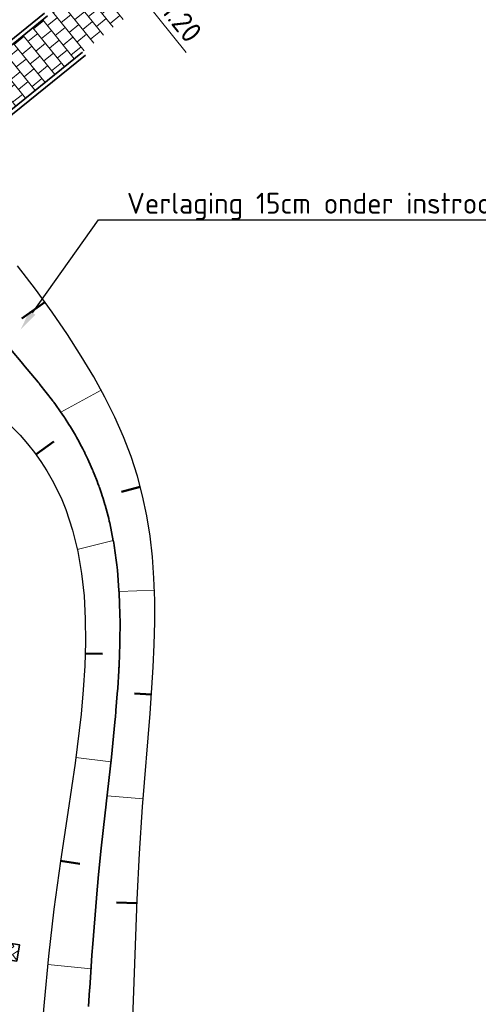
# Model space of a CAD drawing. Header units: metres. Extents: x 199937 to 201628, y 374508 to 375260.
# Tile 127 of 183: x 201248 to 201258, y 374972 to 374996. Entities that reach past the tile are written whole.
import ezdxf
from ezdxf import colors
from ezdxf.entities.mleader import LeaderData, LeaderLine
from ezdxf.math import Vec2, Vec3

# ---------------------------------------------------------------- set-up
doc = ezdxf.new("R2010")
doc.units = ezdxf.units.M
doc.linetypes.add('VH-OPSLUITBAND_100X200', pattern=[16, 8, -2, 4, -2])
doc.linetypes.add('VH-TROTTOIRBAND_130-150', pattern=[15, 5, -2, 2, -2, 2, -2])
for name, color, linetype, lineweight in [('N-WE-GW-ONTGRAVINGSVAK_BODEM-G', 90, 'Continuous', 35), ('N-WE-GW-TALUDARCERING-S', 90, 'Continuous', 25), ('N-WE-GW-TALUDARCERING_KORT-G', 90, 'Continuous', 50), ('N-WE-GW-TALUDARCERING_LANG-G', 90, 'Continuous', 18), ('N-WE-OG-WATER_GREPPEL-G', 160, 'Continuous', 25), ('N-WE-VH-KANTOPSLUITING_OPSLUITBAND_100X200-G', 150, 'VH-OPSLUITBAND_100X200', 35), ('N-WE-VH-KANTOPSLUITING_TROTTOIRBAND_130 150_250_EINDBAND-S', 210, 'Continuous', 25), ('N-WE-VH-KANTOPSLUITING_TROTTOIRBAND_130 150_250_INRITVERLOOPBAND-G', 210, 'VH-TROTTOIRBAND_130-150', 35), ('N-WE-VH-KANTOPSLUITING_TROTTOIRBAND_130 150_250_INRITVERLOOPBAND-S', 210, 'Continuous', 25), ('N-WE-VH-VERHARDING_GRASBETONSTEEN-A', 72, 'Continuous', 18), ('N-WE-VH-VERHARDING_GRASBETONSTEEN-G', 70, 'Continuous', 35), ('N-WE-VH-VERHARDING_TEGEL-A', 252, 'Continuous', 18), ('X-XX-AL-M-200', 7, 'Continuous', 18), ('X-XX-AL-T25', 7, 'Continuous', 25)]:
    doc.layers.add(name, color=color, linetype=linetype, lineweight=lineweight)
doc.styles.add('NLCS-ISO-M200-T25', font='NLCS-ISO.ttf', dxfattribs={"height": 0.5})
doc.dimstyles.new('NLCS-M200-T25-SCHRAP_L2_H1', dxfattribs={"dimscale": 0.2, "dimtxt": 2.5, "dimasz": 1.4, "dimexe": 2, "dimexo": 2, "dimgap": 0.7, "dimtad": 1, "dimzin": 0, "dimdsep": 46, "dimtxsty": 'NLCS-ISO-M200-T25', "dimblk": 'OBLIQUE', "dimcen": 0, "dimdle": 2, "dimclrd": 256, "dimclre": 256, "dimclrt": 256, "dimadec": 1, "dimazin": 0, "dimtfac": 1, "dimtdec": 3, "dimtofl": 0, "dimtmove": 0, "dimatfit": 3, "dimldrblk": 'OBLIQUE', "dimfxl": 2, "dimfxlon": 1, "dimtfillclr": 256, "dimtolj": 1, "dimtzin": 0, "dimlwd": -1, "dimlwe": -1, "dimarcsym": 0})

# ---------------------------------------------------------------- blocks, each defined once
blk = doc.blocks.new('SVH-TROTTOIRBAND EINDBAND_130 150X250_LINKS_L1000_HD-MM')
at = {"linetype": 'Continuous', "lineweight": 0}
blk.add_line((-850, 20), (0, 20), dxfattribs=at)
blk.add_lwpolyline([(-1000, 0), (0, 0), (0, 150), (-1000, 150)], close=True, dxfattribs=at)
for radius in [150, 130]:
    blk.add_arc((-850, 150), radius, 180, 270, dxfattribs=at)
blk = doc.blocks.new('SVH-TROTTOIRBAND EINDBAND_130 150X250_RECHTS_L1000_HD-MM')
at = {"linetype": 'Continuous', "lineweight": 0}
blk.add_line((850, 20), (0, 20), dxfattribs=at)
blk.add_lwpolyline([(0, 0), (1000, 0), (1000, 150), (0, 150)], close=True, dxfattribs=at)
for radius in [150, 130]:
    blk.add_arc((850, 150), radius, 270, 7.016709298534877e-15, dxfattribs=at)
blk = doc.blocks.new('inlaat Carselispad')
at = {"layer": 'N-WE-VH-VERHARDING_GRASBETONSTEEN-A'}
h = blk.add_hatch(dxfattribs=at)
h.set_pattern_fill('AVH-GRASBETONSTEEN_02-SO', color=256, scale=0.2, angle=90, pattern_type=2)
h.set_pattern_definition([(135, (-131.7613803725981, 89.6340235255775), (-0.1979898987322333, -0.1979898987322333), [0.14, -0.14]), (225, (-131.7613803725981, 89.6340235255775), (0.1979898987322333, -0.1979898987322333), [0.14, -0.14]), (135, (-131.860374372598, 89.53502952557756), (-0.1979898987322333, -0.1979898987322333), [0.14, -0.14]), (225, (-131.860374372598, 89.73301752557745), (0.1979898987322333, -0.1979898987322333), [0.14, -0.14])])
h.paths.add_polyline_path([(-0.19999999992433, 0.6000000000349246), (-0.19999999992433, 0), (0.2000000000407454, 0), (0.2000000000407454, 0.6000000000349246)])
at = {"layer": 'N-WE-VH-KANTOPSLUITING_TROTTOIRBAND_130 150_250_INRITVERLOOPBAND-G'}
blk.add_lwpolyline([(0.1999999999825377, 0), (0.1999999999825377, -0.1500000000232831), (-0.2000000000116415, -0.1500000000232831), (-0.1999999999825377, 0)], close=True, dxfattribs=at)
at = {"layer": 'N-WE-VH-VERHARDING_GRASBETONSTEEN-G'}
blk.add_lwpolyline([(0.2000000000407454, 0.6000000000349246), (0.2000000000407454, 0), (-0.19999999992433, 0), (-0.19999999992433, 0.6000000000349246)], close=True, dxfattribs=at)
at = {"layer": 'N-WE-VH-KANTOPSLUITING_TROTTOIRBAND_130 150_250_EINDBAND-S', "xscale": 0.001, "yscale": 0.001, "zscale": 0.001}
for name, p in [('SVH-TROTTOIRBAND EINDBAND_130 150X250_RECHTS_L1000_HD-MM', (-1.199999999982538, -0.1500000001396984)), ('SVH-TROTTOIRBAND EINDBAND_130 150X250_LINKS_L1000_HD-MM', (1.199999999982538, -0.1500000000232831))]:
    blk.add_blockref(name, p, dxfattribs=at)
blk = doc.blocks.new('_Oblique')
at = {"color": 0, "linetype": 'ByBlock', "lineweight": -2}
blk.add_line((-0.5, -0.5), (0.5, 0.5), dxfattribs=at)
blk = doc.blocks.new('*D669')
at = {"layer": 'Defpoints', "color": 0, "transparency": 16777216}
for p in [(201249.7719747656, 374997.0125880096), (201250.5265526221, 374996.079521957), (201250.5265526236, 374996.0795219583)]:
    blk.add_point(p, dxfattribs=at)
at = {"layer": 'X-XX-AL-M-200', "transparency": 16777216}
for p, q in [((201249.520448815, 374997.3236100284), (201250.5265526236, 374996.0795219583)), ((201249.7719747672, 374997.0125880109), (201250.0829967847, 374997.2641139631)), ((201250.5265526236, 374996.0795219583), (201250.8375746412, 374996.3310479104)), ((201250.5265526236, 374996.0795219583), (201251.5075038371, 374994.8665360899))]:
    blk.add_line(p, q, dxfattribs=at)
at = {"layer": 'X-XX-AL-M-200', "transparency": 16777216, "xscale": 0.28, "yscale": 0.28, "zscale": 0.28}
for p, rotation in [((201249.7719747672, 374997.0125880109), 128.9627405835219), ((201250.5265526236, 374996.0795219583), 308.9627405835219)]:
    blk.add_blockref('_Oblique', p, dxfattribs=dict(at, rotation=rotation))
at = {"layer": 'X-XX-AL-M-200', "transparency": 16777216, "insert": (201251.4083087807, 374995.6094091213), "char_height": 0.5, "attachment_point": 5, "rotation": 308.96274058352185, "style": 'NLCS-ISO-M200-T25', "bg_fill": 3, "box_fill_scale": 1.1, "bg_fill_color": 256, "bg_fill_true_color": 13158600, "bg_fill_transparency": 0}
blk.add_mtext('\\A1;1.20', dxfattribs=at)
blk = doc.blocks.new('*U899')
at = {"layer": 'N-WE-GW-TALUDARCERING_KORT-G'}
for p, q in [((201248.1297627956, 374988.8916694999), (201247.5832179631, 374988.4974007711)), ((201250.4124769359, 374984.4759255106), (201249.9619897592, 374984.3552903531)), ((201250.6825799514, 374979.5068668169), (201250.2741378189, 374979.5333819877)), ((201250.3320145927, 374974.5196042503), (201249.8449843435, 374974.5368494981))]:
    blk.add_line(p, q, dxfattribs=at)
at = {"layer": 'N-WE-GW-TALUDARCERING_LANG-G'}
for p, q in [((201249.4745637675, 374986.7863593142), (201248.5145723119, 374986.2585982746)), ((201250.7495878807, 374982.0047395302), (201249.9055475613, 374981.9760700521)), ((201250.484945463, 374977.0147472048), (201249.6180183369, 374977.0862337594))]:
    blk.add_line(p, q, dxfattribs=at)
blk = doc.blocks.new('*U900')
at = {"layer": 'N-WE-GW-TALUDARCERING_KORT-G'}
for p, q in [((201247.9153114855, 374985.2526113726), (201248.3425387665, 374985.5577779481)), ((201249.0954888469, 374980.4916662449), (201249.5058295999, 374980.4791883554)), ((201248.5067482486, 374975.5297219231), (201248.9712572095, 374975.4595323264))]:
    blk.add_line(p, q, dxfattribs=at)
at = {"layer": 'N-WE-GW-TALUDARCERING_LANG-G'}
for p, q in [((201248.9061356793, 374982.9781816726), (201249.7675209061, 374983.1902674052)), ((201248.8706096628, 374978.0030486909), (201249.708758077, 374977.9008352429)), ((201248.1997654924, 374973.0488559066), (201249.2352512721, 374972.9474231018))]:
    blk.add_line(p, q, dxfattribs=at)

msp = doc.modelspace()

# ---------------------------------------------------------------- hatches: boundary and pattern name
at = {"layer": 'N-WE-VH-VERHARDING_TEGEL-A'}
h = msp.add_hatch(dxfattribs=at)
h.set_pattern_fill('AVH-TEGEL_300X300_HALFST-SO', color=256, pattern_type=2)
h.set_pattern_definition([(38.96274058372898, (121949.8401546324, 793235.8196224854), (0.1389442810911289, 0.3052777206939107), [0.3, -0.3]), (128.962740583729, (121949.8401546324, 793235.8196224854), (-0.2332665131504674, -0.188644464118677), [])])
edge = h.paths.add_edge_path()
edge.add_line((201257.269344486, 375003.0757698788), (201241.9733116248, 374990.7057477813))
edge.add_arc((201229.7524918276, 374977.9709896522), 17.65000003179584, 42.26708799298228, 46.1797897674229, ccw=False)
edge.add_line((201242.8138019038, 374989.8421597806), (201258.0239223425, 375002.1427038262))
edge.add_arc((201269.4276267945, 375012.1366188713), 15.16320589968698, 216.6949849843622, 221.2304961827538, ccw=False)

# ---------------------------------------------------------------- linework, layer by layer
at = {"layer": 'N-WE-GW-ONTGRAVINGSVAK_BODEM-G'}
msp.add_lwpolyline([(201247.3054290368, 374987.7696629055), (201247.6049066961, 374987.4159661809), (201247.6221114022, 374987.3953865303), (201247.9688696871, 374986.9813657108), (201247.978744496, 374986.9695155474), (201247.98224052, 374986.9652273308), (201247.9913460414, 374986.9537324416), (201248.0138883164, 374986.92486245), (201248.3156472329, 374986.5378202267), (201248.3242480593, 374986.526374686), (201248.345251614, 374986.4983457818), (201248.3861067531, 374986.4416546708), (201248.5063629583, 374986.2703118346), (201248.5464069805, 374986.2131748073), (201248.5852776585, 374986.1553927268), (201248.6045434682, 374986.1264084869), (201248.6170918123, 374986.1071228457), (201248.7067699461, 374985.9659024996), (201248.7420496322, 374985.9091205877), (201248.8623002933, 374985.708780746), (201248.8714384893, 374985.6931789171), (201248.8873480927, 374985.6650647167), (201248.9180864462, 374985.6083599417), (201249.009603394, 374985.4379379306), (201249.0399297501, 374985.381051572), (201249.0690939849, 374985.3236530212), (201249.0836250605, 374985.2949312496), (201249.0899212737, 374985.2821203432), (201249.1573137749, 374985.1403656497), (201249.1836995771, 374985.0834448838), (201249.2731489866, 374984.8831105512), (201249.2778997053, 374984.8721089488), (201249.2897370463, 374984.8436302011), (201249.3124519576, 374984.786360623), (201249.3794368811, 374984.6141747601), (201249.4017419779, 374984.5567719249), (201249.4230313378, 374984.499038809), (201249.4335409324, 374984.4701283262), (201249.437269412, 374984.4594448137), (201249.4856423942, 374984.3145933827), (201249.5048199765, 374984.256606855), (201249.5225874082, 374984.1982427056), (201249.5662781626, 374984.0521374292), (201249.5696543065, 374984.0402800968), (201249.6415388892, 374983.7746704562), (201249.6574907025, 374983.7156413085), (201249.672157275, 374983.6563394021), (201249.6789770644, 374983.6265794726), (201249.6821909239, 374983.611665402), (201249.7680110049, 374983.187847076), (201249.7718177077, 374983.167801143), (201249.7773259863, 374983.1368230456), (201249.7870839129, 374983.0747266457), (201249.8374821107, 374982.7201954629), (201249.8377427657, 374982.7181881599), (201249.8508264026, 374982.6101630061), (201249.8585096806, 374982.5466178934), (201249.864860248, 374982.482979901), (201249.8860373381, 374982.2473576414), (201249.8866990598, 374982.2391417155), (201249.9039793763, 374981.9989611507), (201249.9084268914, 374981.9340399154), (201249.9114401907, 374981.8690699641), (201249.9166900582, 374981.752118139), (201249.9167164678, 374981.7513673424), (201249.9281089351, 374981.3680913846), (201249.9290253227, 374981.3020054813), (201249.9293664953, 374981.2491353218), (201249.9293659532, 374981.2435270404), (201249.9265349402, 374980.7874751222), (201249.92626304, 374980.7539432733), (201249.926007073, 374980.7405337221), (201249.9258393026, 374980.7338298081), (201249.9255271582, 374980.7238568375), (201249.9067551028, 374980.2079578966), (201249.9063780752, 374980.1990126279), (201249.9050648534, 374980.171452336), (201249.9035738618, 374980.1439035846), (201249.8991486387, 374980.0750770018), (201249.8725799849, 374979.6621186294), (201249.8633113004, 374979.5244926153), (201249.8321631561, 374979.1256543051), (201249.8298463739, 374979.0983220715), (201249.8201478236, 374978.9866904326), (201249.8064697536, 374978.8472790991), (201249.7210393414, 374978.0110883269), (201249.5969401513, 374976.8970077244), (201249.5963304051, 374976.8916675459), (201249.5957533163, 374976.8863225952), (201249.535161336, 374976.3303311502), (201249.4727931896, 374975.7655633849), (201249.4719027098, 374975.7567180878), (201249.417640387, 374975.2050703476), (201249.365245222, 374974.6458905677), (201249.3646080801, 374974.638480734), (201249.2785650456, 374973.5472811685), (201249.2581239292, 374973.2744434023), (201249.2388580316, 374973.0015640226), (201249.204313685, 374972.4830202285), (201249.2016195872, 374972.4426157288), (201249.1844900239, 374972.1861879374), (201249.1754898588, 374972.0512253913)], dxfattribs=at)
at = {"layer": 'N-WE-OG-WATER_GREPPEL-G'}
for points in [[(201250.2189448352, 374971.3374750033), (201250.2576119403, 374972.4183678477), (201250.3350072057, 374974.604119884), (201250.3911259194, 374975.7100745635), (201250.469304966, 374976.8250727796), (201250.6534738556, 374979.0585138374), (201250.7249601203, 374980.1596948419), (201250.7479623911, 374980.7026089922), (201250.759578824, 374981.2389612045), (201250.7576404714, 374981.7676682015), (201250.7399783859, 374982.2876467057), (201250.7044236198, 374982.7978134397), (201250.6488072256, 374983.2970851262), (201250.5710337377, 374983.7846878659), (201250.4696339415, 374984.2624844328), (201250.3434555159, 374984.7336718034), (201250.1913485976, 374985.2014573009), (201250.0121633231, 374985.6690482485), (201249.8047498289, 374986.1396519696), (201249.5679582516, 374986.6164757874), (201249.3006387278, 374987.1027270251), (201249.001641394, 374987.6016130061), (201248.6698163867, 374988.1163410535), (201248.3040138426, 374988.6501184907), (201247.9031922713, 374989.2057470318), (201247.473839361, 374989.75784884)], [(201247.1502931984, 374986.0983058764), (201247.540497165, 374985.707396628), (201247.7188948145, 374985.5045151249), (201247.8844620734, 374985.2957999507), (201248.0375766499, 374985.0814425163), (201248.1786187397, 374984.8616355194), (201248.3079685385, 374984.6365716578), (201248.4260062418, 374984.4064436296), (201248.533112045, 374984.1714441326), (201248.6296661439, 374983.9317658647), (201248.7926400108, 374983.4391438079), (201248.9179694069, 374982.9301190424), (201249.0086958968, 374982.4062331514), (201249.0678610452, 374981.8690277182), (201249.0985064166, 374981.3200443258), (201249.1036735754, 374980.7608245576), (201249.0864040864, 374980.1929099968), (201249.049739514, 374979.6178422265), (201248.9967214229, 374979.0371628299), (201248.8537909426, 374977.8651354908), (201248.681945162, 374976.6891606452), (201248.5055165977, 374975.5215709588), (201248.3483593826, 374974.374465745), (201248.2197462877, 374973.2528316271), (201248.1120507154, 374972.1534118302), (201248.0167009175, 374971.0724885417)]]:
    msp.add_lwpolyline(points, dxfattribs=at)
at = {"layer": 'N-WE-VH-KANTOPSLUITING_OPSLUITBAND_100X200-G'}
for points in [[(201241.9003580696, 374990.7753579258), (201257.2097992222, 375003.1562234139)], [(201241.9733116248, 374990.7057477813), (201257.2693444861, 375003.0757698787)], [(201242.8138019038, 374989.8421597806), (201258.0239223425, 375002.1427038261)], [(201242.8809513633, 374989.7678558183), (201258.0901400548, 375002.0676463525)]]:
    msp.add_lwpolyline(points, dxfattribs=at)

# ---------------------------------------------------------------- block references
at = {"layer": 'N-WE-VH-KANTOPSLUITING_TROTTOIRBAND_130 150_250_INRITVERLOOPBAND-S', "rotation": 260.8817068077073}
msp.add_blockref('inlaat Carselispad', (201246.8980913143, 374973.4209176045), dxfattribs=at)

# ---------------------------------------------------------------- next in the draw order: dimensions: what is measured, and where the dimension line sits
at = {"layer": 'X-XX-AL-M-200'}
dim = msp.add_aligned_dim(p1=(201249.7719747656, 374997.0125880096), p2=(201250.5265526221, 374996.079521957), distance=1.9819917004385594e-09, dimstyle='NLCS-M200-T25-SCHRAP_L2_H1', override={"dimtfill": 1}, dxfattribs=at)
dim.commit()
dim.dimension.update_dxf_attribs({"geometry": '*D669', "text_midpoint": (201251.4083087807, 374995.6094091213)})

# ---------------------------------------------------------------- next in the draw order: leaders
at = {"layer": 'X-XX-AL-T25'}
ml = msp.add_multileader_mtext('Standard', dxfattribs=at)
ml.set_content('Verlaging 15cm onder instroomniveau', color=256, style='NLCS-ISO-M200-T25')
ml.set_leader_properties(color=256, linetype='ByLayer', lineweight=-1)
ml.build(insert=Vec2(0, 0))
ml.multileader.update_dxf_attribs({"text_left_attachment_type": 5, "text_right_attachment_type": 5, "dogleg_length": 0.5, "arrow_head_size": 0.5})
ctx = ml.context
ctx.base_point, ctx.char_height, ctx.arrow_head_size, ctx.landing_gap_size, ctx.plane_origin = Vec3(201249.9142949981, 374990.8575571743), 0.5, 0.5, 0.18, Vec3(201247.5460746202, 374988.2304955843)
ctx.left_attachment, ctx.right_attachment = 5, 5
notes = []
notes.append((ctx, [(0, (1, 1, 0), (201249.4142949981, 374990.8575571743), (1, 0), 0.5, [(0, [(201247.5460746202, 374988.2304955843)], 0, [])])]))
ctx.mtext.insert, ctx.mtext.flow_direction = Vec3(201250.0942949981, 374991.5075571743), 5
ctx.mtext.has_bg_fill, ctx.mtext.bg_color, ctx.mtext.bg_scale_factor, ctx.mtext.bg_transparency, ctx.mtext.use_window_bg_color = 1, -1027028792, 1.5, 0, 1
for ctx, leaders in notes:
    for number, flags, end, landing, length, lines in leaders:
        leader = LeaderData()
        leader.index, (leader.has_last_leader_line, leader.has_dogleg_vector, leader.attachment_direction) = number, flags
        leader.last_leader_point, leader.dogleg_vector, leader.dogleg_length = Vec3(end), Vec3(landing), length
        for number, points, colour, breaks in lines:
            line = LeaderLine()
            line.index, line.vertices, line.color, line.breaks = number, Vec3.list(points), colors.encode_raw_color(colour), breaks
            leader.lines.append(line)
        ctx.leaders.append(leader)

# ---------------------------------------------------------------- next in the draw order: block references
at = {"layer": 'N-WE-GW-TALUDARCERING-S'}
for name in ['*U899', '*U900']:
    msp.add_blockref(name, (0, 0), dxfattribs=at)

doc.saveas('drawing.dxf')
